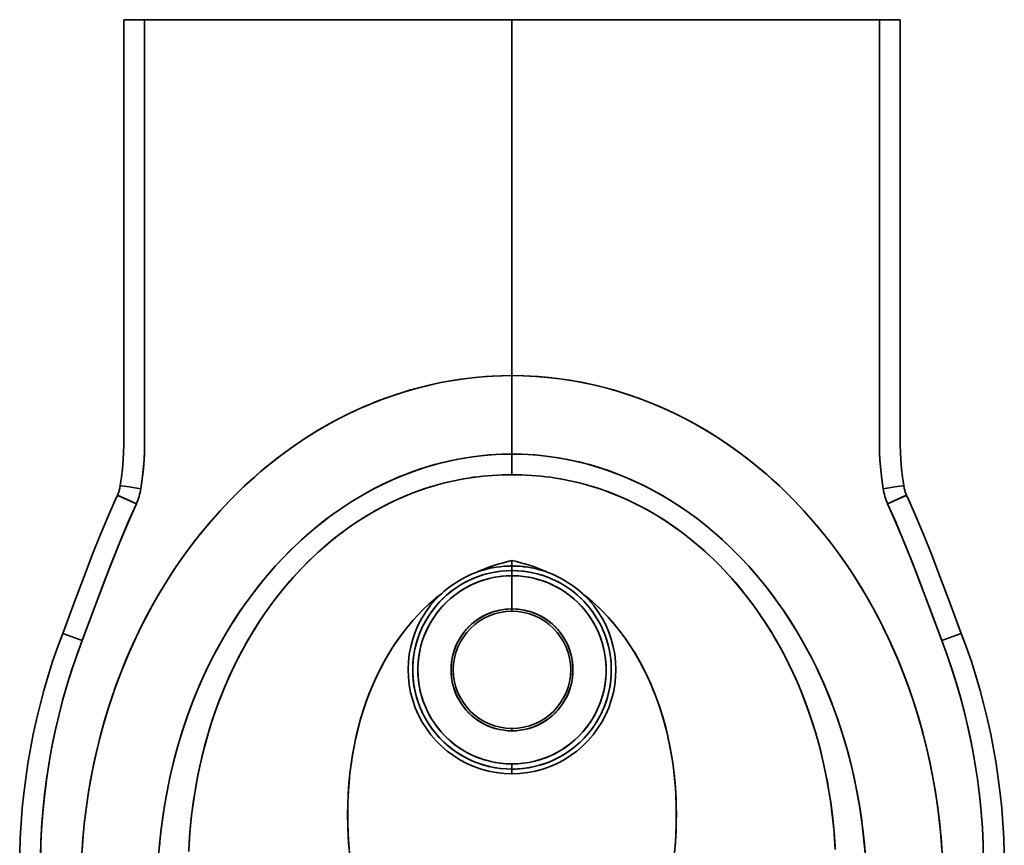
# Model space of a CAD drawing. Extents: x 405 to 1701, y 24 to 1432.
# Tile 2 of 7: x 405 to 784, y 378 to 695. Entities that reach past the tile are written whole.
import ezdxf

# ---------------------------------------------------------------- set-up
doc = ezdxf.new("R2010")
doc.units = 0

msp = doc.modelspace()

# ---------------------------------------------------------------- linework, layer by layer
at = {"color": 7, "lineweight": 35, "ltscale": 0.199992}
msp.add_line((445.24, 695.09), (453.24, 695.09), dxfattribs=at)
at = {"color": 7, "lineweight": 35, "ltscale": 0.199995}
msp.add_line((453.24, 695.09), (445.24, 695.09), dxfattribs=at)
at = {"color": 7, "lineweight": 35, "ltscale": 0.015564}
msp.add_line((447.96, 695.09), (447.34, 695.09), dxfattribs=at)
at = {"color": 7, "lineweight": 35, "ltscale": 0.104753}
for p, q in [((447.96, 695.09), (452.15, 695.09)), ((736.87, 695.09), (741.06, 695.09))]:
    msp.add_line(p, q, dxfattribs=at)
at = {"color": 7, "lineweight": 35, "ltscale": 0.105229}
for p, q in [((452.15, 695.09), (456.36, 695.09)), ((732.66, 695.09), (736.87, 695.09))]:
    msp.add_line(p, q, dxfattribs=at)
at = {"color": 7, "lineweight": 35}
for p, q in [((594.51, 695.09), (453.24, 695.09)), ((453.24, 695.09), (594.51, 695.09)), ((492.39, 695.09), (594.51, 695.09)), ((735.78, 695.09), (594.51, 695.09)), ((594.51, 695.09), (594.51, 558.23)), ((594.51, 695.09), (735.78, 695.09)), ((594.51, 558.23), (594.51, 695.09)), ((594.51, 695.09), (696.63, 695.09)), ((594.51, 558.23), (594.51, 528.07)), ((594.51, 558.23), (594.51, 528.07))]:
    msp.add_line(p, q, dxfattribs=at)
at = {"color": 7, "lineweight": 35, "ltscale": 0.125}
for p, q in [((456.36, 695.09), (461.36, 695.09)), ((727.66, 695.09), (732.66, 695.09))]:
    msp.add_line(p, q, dxfattribs=at)
at = {"color": 7, "lineweight": 35, "ltscale": 0.081577}
for p, q in [((461.36, 695.09), (464.62, 695.09)), ((724.4, 695.09), (727.66, 695.09))]:
    msp.add_line(p, q, dxfattribs=at)
at = {"color": 7, "lineweight": 35, "ltscale": 0.087362}
msp.add_line((464.62, 695.09), (468.12, 695.09), dxfattribs=at)
at = {"color": 7, "lineweight": 35, "ltscale": 0.03761}
msp.add_line((468.12, 695.09), (469.62, 695.09), dxfattribs=at)
at = {"color": 7, "lineweight": 35, "ltscale": 0.102203}
msp.add_line((473.71, 695.09), (469.62, 695.09), dxfattribs=at)
at = {"color": 7, "lineweight": 35, "ltscale": 0.005903}
msp.add_line((473.95, 695.09), (473.71, 695.09), dxfattribs=at)
at = {"color": 7, "lineweight": 35, "ltscale": 0.46105}
for p, q in [((473.95, 695.09), (492.39, 695.09)), ((696.63, 695.09), (715.07, 695.09))]:
    msp.add_line(p, q, dxfattribs=at)
at = {"color": 7, "lineweight": 35, "ltscale": 0.005904}
msp.add_line((715.07, 695.09), (715.31, 695.09), dxfattribs=at)
at = {"color": 7, "lineweight": 35, "ltscale": 0.102202}
msp.add_line((715.31, 695.09), (719.4, 695.09), dxfattribs=at)
at = {"color": 7, "lineweight": 35, "ltscale": 0.037608}
msp.add_line((719.4, 695.09), (720.9, 695.09), dxfattribs=at)
at = {"color": 7, "lineweight": 35, "ltscale": 0.087363}
msp.add_line((720.9, 695.09), (724.4, 695.09), dxfattribs=at)
at = {"color": 7, "lineweight": 35, "ltscale": 0.199991}
msp.add_line((735.78, 695.09), (743.78, 695.09), dxfattribs=at)
at = {"color": 7, "lineweight": 35, "ltscale": 0.199994}
msp.add_line((743.78, 695.09), (735.78, 695.09), dxfattribs=at)
at = {"color": 7, "lineweight": 35, "ltscale": 0.014627}
msp.add_line((741.06, 695.09), (741.65, 695.09), dxfattribs=at)
at = {"color": 7, "lineweight": 35, "ltscale": 0.200546}
msp.add_line((594.51, 528.07), (594.51, 520.05), dxfattribs=at)
msp.add_line((594.51, 528.07), (594.51, 520.05), dxfattribs=at)
at = {"color": 7, "lineweight": 35, "ltscale": 0.051458}
for p, q in [((594.51, 485.03), (594.51, 487.09)), ((594.51, 487.09), (594.51, 485.03))]:
    msp.add_line(p, q, dxfattribs=at)
at = {"color": 7, "lineweight": 35, "ltscale": 0.051456}
msp.add_line((594.51, 487.09), (594.51, 485.03), dxfattribs=at)
at = {"color": 7, "lineweight": 35, "ltscale": 0.051457}
msp.add_line((594.51, 485.03), (594.51, 487.09), dxfattribs=at)
at = {"color": 7, "lineweight": 35, "ltscale": 0.044309}
for p, q in [((594.51, 483.26), (594.51, 485.03)), ((594.51, 485.03), (594.51, 483.26))]:
    msp.add_line(p, q, dxfattribs=at)
at = {"color": 7, "lineweight": 35, "ltscale": 0.049303}
for p, q in [((594.51, 483.26), (594.51, 481.29)), ((594.51, 481.29), (594.51, 483.26))]:
    msp.add_line(p, q, dxfattribs=at)
at = {"color": 7, "lineweight": 35, "ltscale": 0.318906}
msp.add_line((594.51, 468.53), (594.51, 481.29), dxfattribs=at)
msp.add_line((594.51, 468.53), (594.51, 481.29), dxfattribs=at)
at = {"color": 7, "lineweight": 35, "ltscale": 0.021967}
for p, q in [((594.51, 468.53), (594.51, 467.65)), ((594.51, 468.53), (594.51, 467.65)), ((594.51, 421.65), (594.51, 422.53)), ((594.51, 421.65), (594.51, 422.53))]:
    msp.add_line(p, q, dxfattribs=at)
at = {"color": 7, "lineweight": 35, "ltscale": 0.049323}
for p, q in [((594.51, 408.89), (594.51, 406.92)), ((594.51, 406.92), (594.51, 408.89))]:
    msp.add_line(p, q, dxfattribs=at)
at = {"color": 7, "lineweight": 35, "ltscale": 0.044315}
for p, q in [((594.51, 405.15), (594.51, 406.92)), ((594.51, 406.92), (594.51, 405.15))]:
    msp.add_line(p, q, dxfattribs=at)
at = {"color": 7, "lineweight": 35}
for points in [[(445.24, 695.09), (445.24, 577.24), (445.24, 551.26), (445.24, 543.51), (445.24, 535.9), (445.23, 531.28), (445.19, 528.97), (445.03, 525.7), (444.76, 522.43), (444.38, 519.17), (443.9, 515.93)], [(453.24, 695.09), (453.24, 576.9), (453.24, 538.68), (453.24, 532.92), (453.19, 529.01), (453.06, 526.08), (452.77, 522.28), (452.35, 518.48), (451.8, 514.71)], [(451.8, 514.71), (452.33, 518.36), (452.75, 522.02), (453.04, 525.7), (453.16, 528.26), (453.24, 532.1), (453.24, 537.2), (453.24, 576.54), (453.24, 695.09)], [(737.22, 514.71), (736.68, 518.39), (736.27, 522.1), (735.98, 525.81), (735.84, 528.89), (735.79, 531.01), (735.78, 534.55), (735.78, 556.68), (735.78, 695.09)], [(737.22, 514.71), (736.69, 518.36), (736.27, 522.02), (735.98, 525.7), (735.86, 528.26), (735.78, 532.1), (735.78, 537.2), (735.78, 576.54), (735.78, 695.09)], [(743.78, 695.09), (743.78, 577.24), (743.78, 551.26), (743.78, 543.51), (743.78, 535.9), (743.79, 531.28), (743.83, 528.97), (744, 525.7), (744.27, 522.43), (744.64, 519.17), (745.12, 515.93)], [(429.1, 374.4), (429.5, 380.1), (430.04, 385.79), (430.72, 391.47), (431.54, 397.12), (432.49, 402.75), (433.59, 408.36), (434.82, 413.94), (436.18, 419.48), (437.69, 424.99), (439.34, 430.46), (440.74, 434.75), (442.23, 439.02), (443.81, 443.25), (445.47, 447.45), (447.4, 452.01), (449.43, 456.53), (451.57, 460.99), (453.81, 465.4), (456.16, 469.75), (458.28, 473.5), (460.49, 477.19), (462.78, 480.84), (465.15, 484.44), (467.71, 488.15), (470.36, 491.79), (473.09, 495.38), (474.79, 497.51), (476.51, 499.62), (478.86, 502.4), (481.27, 505.12), (483.73, 507.8), (486.56, 510.75), (489.46, 513.64), (492.42, 516.46), (495.45, 519.21), (499.26, 522.48), (503.17, 525.64), (507.17, 528.68), (511.26, 531.6), (515.45, 534.39), (519.59, 536.97), (523.81, 539.42), (528.1, 541.74), (532.47, 543.92), (536.91, 545.96), (539.16, 546.93), (541.43, 547.86), (543.7, 548.75), (545.98, 549.6), (550.02, 551), (554.1, 552.29), (558.21, 553.45), (562.36, 554.49), (566.54, 555.41), (570.74, 556.2), (574.97, 556.86), (579.21, 557.39), (583.03, 557.76), (586.85, 558.02), (590.68, 558.18), (594.51, 558.23)], [(594.51, 558.23), (590.2, 558.17), (587.32, 558.05), (584.43, 557.87), (580.25, 557.5), (576.08, 557.01), (571.92, 556.4), (567.79, 555.66), (563.68, 554.8), (559.6, 553.81), (555.54, 552.71), (552.03, 551.65), (548.54, 550.51), (545.08, 549.27), (541.66, 547.95), (539.39, 547.03), (537.14, 546.06), (532.7, 544.03), (528.32, 541.85), (524, 539.53), (519.77, 537.08), (515.61, 534.5), (511.54, 531.79), (507.56, 528.97), (504.22, 526.46), (500.94, 523.86), (497.74, 521.2), (494.69, 518.53), (491.71, 515.8), (488.79, 512.99), (485.94, 510.13), (484.09, 508.19), (482.26, 506.22), (480.45, 504.21), (478.67, 502.17), (475.21, 498.03), (472.44, 494.54), (469.76, 490.98), (467.16, 487.37), (464.27, 483.13), (461.5, 478.82), (458.85, 474.45), (456.3, 470.02), (453.63, 465.06), (451.1, 460.04), (448.71, 454.94), (446.44, 449.79), (444.32, 444.57), (443.04, 441.22), (441.81, 437.85), (440.63, 434.44), (439.51, 431.01), (437.87, 425.62), (436.37, 420.2), (435.01, 414.74), (433.77, 409.25), (432.67, 403.74), (431.71, 398.19), (430.88, 392.62), (430.18, 387.03), (429.62, 381.43), (429.18, 375.8)], [(594.51, 558.23), (598.82, 558.17), (601.71, 558.05), (604.59, 557.87), (608.77, 557.5), (612.95, 557.01), (617.1, 556.4), (621.23, 555.66), (625.34, 554.8), (629.42, 553.81), (633.48, 552.71), (636.99, 551.65), (640.48, 550.51), (643.94, 549.27), (647.36, 547.95), (649.63, 547.03), (651.88, 546.06), (656.32, 544.03), (660.7, 541.85), (665.02, 539.53), (669.25, 537.08), (673.41, 534.5), (677.48, 531.79), (681.47, 528.97), (684.8, 526.46), (688.08, 523.86), (691.28, 521.2), (694.33, 518.53), (697.31, 515.8), (700.23, 512.99), (703.08, 510.13), (704.93, 508.19), (706.76, 506.22), (708.57, 504.21), (710.35, 502.17), (713.81, 498.03), (716.58, 494.54), (719.26, 490.98), (721.86, 487.37), (724.75, 483.13), (727.52, 478.82), (730.18, 474.45), (732.72, 470.02), (735.39, 465.06), (737.92, 460.04), (740.32, 454.94), (742.58, 449.79), (744.7, 444.57), (745.98, 441.22), (747.21, 437.85), (748.39, 434.44), (749.51, 431.01), (751.15, 425.62), (752.65, 420.2), (754.02, 414.74), (755.25, 409.25), (756.35, 403.74), (757.31, 398.19), (758.14, 392.62), (758.84, 387.03), (759.41, 381.43), (759.84, 375.8)], [(594.51, 558.23), (599.12, 558.16), (603.73, 557.93), (608.32, 557.55), (612.9, 557.02), (617.46, 556.34), (622, 555.51), (626.5, 554.53), (630.97, 553.41), (635.4, 552.15), (639.79, 550.74), (644.14, 549.2), (648.43, 547.52), (652.67, 545.71), (656.85, 543.78), (661.17, 541.61), (665.43, 539.3), (669.61, 536.86), (673.72, 534.3), (677.74, 531.61), (681.68, 528.81), (685.53, 525.89), (689.03, 523.09), (692.45, 520.19), (695.79, 517.21), (699.05, 514.14), (702.23, 510.99), (705.44, 507.65), (708.56, 504.22), (711.59, 500.72), (714.53, 497.15), (717.38, 493.5), (720.42, 489.4), (723.35, 485.21), (726.17, 480.95), (728.87, 476.63), (731.1, 472.88), (733.24, 469.08), (735.29, 465.24), (737.27, 461.36), (739.44, 456.85), (741.5, 452.3), (743.45, 447.69), (745.29, 443.05), (747.03, 438.36), (748.52, 434.04), (749.92, 429.7), (751.23, 425.34), (752.45, 420.94), (753.9, 415.25), (755.19, 409.52), (756.34, 403.76), (757.35, 397.97), (758.21, 392.15), (758.92, 386.31), (759.49, 380.46), (759.91, 374.59)], [(594.51, 528.07), (590.88, 528.01), (588.32, 527.9), (585.77, 527.73), (582.58, 527.42), (579.4, 527.03), (576.23, 526.54), (573.08, 525.97), (570.29, 525.38), (567.51, 524.72), (564.75, 523.99), (562.69, 523.4), (560.65, 522.77), (556.58, 521.39), (552.57, 519.86), (548.6, 518.19), (544.7, 516.37), (540.86, 514.42), (537.25, 512.43), (533.7, 510.32), (530.22, 508.09), (526.82, 505.76), (523.37, 503.24), (520.01, 500.61), (516.73, 497.88), (513.53, 495.04), (510.09, 491.79), (506.74, 488.43), (503.5, 484.95), (500.37, 481.37), (497.34, 477.68), (494.83, 474.44), (492.4, 471.14), (490.05, 467.76), (487.73, 464.26), (485.5, 460.7), (483.37, 457.08), (481.27, 453.33), (479.27, 449.53), (477.36, 445.68), (475.5, 441.71), (473.74, 437.69), (472.08, 433.63), (470.88, 430.52), (469.73, 427.38), (468.27, 423.12), (466.91, 418.82), (465.65, 414.49), (464.24, 409.14), (462.97, 403.75), (461.86, 398.33), (460.89, 392.86), (460.07, 387.37), (459.49, 382.71), (459.02, 378.03), (458.65, 373.34)], [(594.51, 528.07), (590.51, 528), (586.51, 527.78), (582.53, 527.42), (578.56, 526.91), (574.62, 526.26), (570.71, 525.47), (566.9, 524.56), (563.13, 523.53), (559.39, 522.36), (555.68, 521.06), (553.21, 520.12), (550.75, 519.12), (547.64, 517.76), (544.56, 516.31), (541.53, 514.77), (538.53, 513.16), (536.58, 512.04), (534.64, 510.89), (532.69, 509.69), (530.77, 508.45), (527.02, 505.9), (524.74, 504.26), (522.5, 502.57), (519.12, 499.88), (515.83, 497.1), (512.63, 494.21), (509.51, 491.22), (506.15, 487.8), (502.9, 484.27), (499.76, 480.64), (496.72, 476.9), (493.8, 473.06), (491.68, 470.12), (489.62, 467.13), (487.63, 464.1), (486.79, 462.78), (484.62, 459.22), (482.68, 455.89), (480.53, 451.96), (478.48, 447.97), (477.07, 445.08), (475.92, 442.62), (474.8, 440.13), (473.72, 437.63), (472.67, 435.11), (471.06, 430.99), (469.53, 426.82), (468.6, 424.12), (467.72, 421.42), (466.27, 416.67), (464.79, 411.31), (463.46, 405.91), (462.28, 400.48), (461.25, 395.02), (460.37, 389.52), (459.64, 383.99), (459.25, 380.5), (458.92, 377)], [(730.38, 373.32), (729.98, 378.3), (729.47, 383.25), (728.84, 388.18), (728.1, 393.08), (727.24, 397.95), (726.26, 402.77), (725.17, 407.57), (723.96, 412.34), (722.63, 417.09), (721.62, 420.4), (720.72, 423.22), (719.76, 426.05), (718.01, 430.87), (716.24, 435.38), (714.36, 439.83), (712.36, 444.23), (711.41, 446.22), (709.62, 449.78), (707.76, 453.31), (705.83, 456.79), (703.88, 460.1), (702.04, 463.09), (700.06, 466.14), (698.63, 468.27), (697.16, 470.38), (695.16, 473.15), (693.09, 475.88), (690.97, 478.56), (688.52, 481.52), (686, 484.41), (683.41, 487.24), (680.75, 489.99), (677.91, 492.78), (675.02, 495.47), (673.26, 497.03), (671.47, 498.57), (669.65, 500.09), (667.81, 501.57), (664.79, 503.88), (662.61, 505.47), (659.27, 507.78), (655.85, 509.99), (652.36, 512.09), (648.81, 514.07), (645.2, 515.94), (641.53, 517.69), (637.81, 519.31), (634.5, 520.62), (631.17, 521.84), (627.8, 522.95), (623.99, 524.07), (620.15, 525.05), (616.28, 525.9), (612.39, 526.61), (608.47, 527.18), (604.54, 527.62), (600.59, 527.91), (597.55, 528.03), (594.51, 528.07)], [(594.51, 528.07), (598.14, 528.01), (600.7, 527.9), (603.26, 527.73), (606.44, 527.42), (609.62, 527.03), (612.79, 526.54), (615.94, 525.97), (618.73, 525.38), (621.51, 524.72), (624.27, 523.99), (626.33, 523.4), (628.38, 522.77), (632.44, 521.39), (636.46, 519.86), (640.42, 518.19), (644.32, 516.37), (648.16, 514.42), (651.77, 512.43), (655.32, 510.32), (658.8, 508.09), (662.21, 505.76), (665.65, 503.24), (669.01, 500.61), (672.29, 497.88), (675.49, 495.04), (678.93, 491.79), (682.28, 488.43), (685.52, 484.95), (688.65, 481.37), (691.68, 477.68), (694.19, 474.44), (696.62, 471.14), (698.97, 467.76), (701.29, 464.26), (703.52, 460.7), (705.66, 457.08), (707.75, 453.33), (709.75, 449.53), (711.66, 445.68), (713.52, 441.71), (715.28, 437.69), (716.94, 433.63), (718.14, 430.52), (719.29, 427.38), (720.75, 423.12), (722.11, 418.82), (723.37, 414.49), (724.78, 409.14), (726.05, 403.75), (727.16, 398.33), (728.13, 392.86), (728.95, 387.37), (729.53, 382.71), (730.01, 378.03), (730.37, 373.34)], [(443.9, 515.93), (443.9, 515.93), (443.9, 515.93), (443.91, 515.93), (443.96, 515.93), (444.37, 515.88), (447.28, 515.44), (451.8, 514.71)], [(443.9, 515.93), (443.9, 515.93), (443.9, 515.93), (443.91, 515.93), (443.96, 515.93), (444.37, 515.88), (447.28, 515.44), (451.8, 514.71)], [(470.2, 375.3), (470.39, 378.73), (470.79, 383.89), (471.32, 389.02), (471.98, 394.13), (472.77, 399.21), (473.57, 403.67), (474.49, 408.11), (474.98, 410.29), (476.01, 414.5), (477.15, 418.72), (478.37, 422.85), (479.28, 425.7), (480.24, 428.54), (481.95, 433.26), (483.8, 437.91), (485.79, 442.49), (487.9, 446.99), (489.28, 449.75), (491.21, 453.38), (493.21, 456.94), (495.27, 460.37), (497.42, 463.75), (499.64, 467.04), (502.2, 470.61), (504.86, 474.09), (507.62, 477.47), (510.46, 480.75), (513.39, 483.91), (516.4, 486.96), (519.49, 489.89), (522.23, 492.33), (525.65, 495.19), (527.39, 496.57), (529.15, 497.92), (532.09, 500.04), (535.35, 502.26), (538.68, 504.36), (542.06, 506.33), (545.5, 508.19), (548.99, 509.92), (552.54, 511.52), (556.13, 512.99), (559.77, 514.33), (562.34, 515.19), (564.94, 515.98)], [(564.94, 515.98), (562.98, 515.39), (561.03, 514.76), (557.16, 513.39), (553.35, 511.87), (549.59, 510.2), (545.88, 508.38), (542.21, 506.42), (538.6, 504.31), (537.12, 503.4), (534.36, 501.6), (531.43, 499.58), (528.44, 497.38), (525.3, 494.91), (522.63, 492.68), (519.93, 490.3), (517.23, 487.77), (514.42, 484.98), (511.65, 482.06), (508.94, 479.02), (506.29, 475.87), (503.71, 472.61), (501.22, 469.27), (499, 466.12), (496.87, 462.9), (494.82, 459.63), (492.44, 455.6), (490.2, 451.5), (488.08, 447.36), (486.09, 443.15), (484.23, 438.92), (482.51, 434.7), (480.93, 430.5), (480.01, 427.88), (479.14, 425.28), (478.3, 422.63), (477.52, 420.04), (476.32, 415.7), (475.27, 411.53), (474.84, 409.68), (473.76, 404.62), (472.82, 399.52), (472.01, 394.38), (471.34, 389.21), (470.8, 384.01), (470.54, 380.78), (470.32, 377.53)], [(624.08, 515.98), (627.87, 514.8), (631.61, 513.48), (635.3, 512.02), (638.95, 510.42), (642.53, 508.69), (646.07, 506.83), (649.54, 504.84), (652.96, 502.72), (656.31, 500.48), (658.48, 498.94), (660.62, 497.35), (663.45, 495.13), (666.23, 492.82), (667.61, 491.62), (669.87, 489.58), (672.1, 487.47), (674.28, 485.3), (675.89, 483.64), (677.48, 481.94), (679.04, 480.21), (680.57, 478.45), (683.56, 474.84), (686.45, 471.11), (688.16, 468.77), (689.82, 466.4), (692, 463.13), (694.1, 459.79), (696.12, 456.4), (697.6, 453.77), (699.03, 451.11), (700.42, 448.41), (701.76, 445.67), (703.21, 442.54), (704.61, 439.37), (705.94, 436.16), (706.89, 433.74), (707.8, 431.31), (708.69, 428.83), (710.19, 424.31), (711.7, 419.34), (713.07, 414.29), (714.09, 410.07), (714.42, 408.6), (715.35, 404.18), (716.26, 399.19), (717.04, 394.17), (717.69, 389.14), (718.21, 384.08), (718.54, 380.05), (718.78, 376.01)], [(718.72, 377.17), (718.33, 382.74), (717.79, 388.28), (717.09, 393.8), (716.25, 399.27), (715.76, 401.99), (715.24, 404.71), (714.32, 409.08), (713.29, 413.4), (712.35, 417), (711.29, 420.74), (710.09, 424.63), (708.79, 428.52), (707.36, 432.48), (705.8, 436.49), (704.26, 440.18), (702.61, 443.87), (700.85, 447.54), (698.99, 451.19), (696.75, 455.29), (694.39, 459.32), (691.9, 463.28), (689.2, 467.29), (687.81, 469.26), (686.38, 471.2), (684.44, 473.74), (682.45, 476.22), (680.41, 478.64), (678.27, 481.07), (676.09, 483.43), (673.88, 485.7), (672.24, 487.34), (670.58, 488.92), (668.88, 490.49), (667.18, 492), (665.45, 493.48), (663.75, 494.89), (661.91, 496.35), (660.12, 497.73), (657.16, 499.88), (654.39, 501.78), (650.88, 504.03), (647.21, 506.19), (643.48, 508.21), (639.71, 510.07), (637.8, 510.94), (635.87, 511.78), (633.94, 512.58), (632, 513.33), (629.38, 514.29), (626.74, 515.17), (624.08, 515.98)], [(745.12, 515.93), (745.12, 515.93), (745.12, 515.93), (745.11, 515.93), (745.06, 515.93), (744.65, 515.88), (741.74, 515.44), (737.22, 514.71)], [(745.12, 515.93), (745.12, 515.93), (745.12, 515.93), (745.11, 515.93), (745.06, 515.93), (744.65, 515.88), (741.74, 515.44), (737.22, 514.71)], [(421.75, 459.13), (425.95, 470.25), (430.12, 481.4), (433.53, 490.25), (436.2, 496.91), (438.95, 503.5), (441.8, 510.04), (442.78, 512.21)], [(442.8, 512.2), (442.78, 512.21), (442.78, 512.21), (442.78, 512.21), (442.78, 512.21), (442.78, 512.21), (442.82, 512.2), (443.01, 512.13), (444.68, 511.4), (450.07, 508.99)], [(442.8, 512.2), (442.78, 512.21), (442.78, 512.21), (442.78, 512.21), (442.78, 512.21), (442.81, 512.2), (443.4, 511.96), (446.51, 510.59), (450.07, 508.99)], [(746.22, 512.2), (746.24, 512.21), (746.24, 512.21), (746.24, 512.21), (746.24, 512.21), (746.21, 512.2), (745.62, 511.96), (742.51, 510.59), (738.95, 508.99)], [(746.22, 512.2), (746.24, 512.21), (746.24, 512.21), (746.24, 512.21), (746.24, 512.21), (746.24, 512.21), (746.2, 512.2), (746.01, 512.13), (744.34, 511.4), (738.95, 508.99)], [(767.27, 459.13), (763.08, 470.25), (758.9, 481.4), (755.49, 490.25), (752.82, 496.91), (750.07, 503.5), (747.22, 510.04), (746.24, 512.21)], [(450.07, 508.99), (447.1, 502.28), (444.25, 495.52), (441.49, 488.7), (439.22, 482.88), (437.49, 478.34), (434.65, 470.78), (429.87, 458.04), (429.22, 456.34)], [(450.07, 508.99), (447.79, 503.86), (445.58, 498.71), (443.43, 493.52), (440.29, 485.65), (437.26, 477.73), (433.27, 467.06), (429.22, 456.34)], [(759.8, 456.34), (755.05, 468.96), (751.62, 478.11), (749.88, 482.67), (747.63, 488.45), (744.84, 495.35), (741.95, 502.2), (738.95, 508.99)], [(738.95, 508.99), (741.23, 503.86), (743.44, 498.71), (745.59, 493.52), (748.73, 485.65), (751.76, 477.73), (755.75, 467.06), (759.8, 456.34)], [(594.51, 406.92), (592.24, 406.99), (589.98, 407.18), (587.73, 407.52), (585.51, 407.98), (583.32, 408.58), (581.17, 409.31), (579.07, 410.16), (577.02, 411.14), (575.04, 412.23), (573.12, 413.45), (571.27, 414.77), (569.51, 416.21), (567.84, 417.74), (566.26, 419.37), (564.79, 421.1), (563.41, 422.91), (562.15, 424.79), (561, 426.75), (559.97, 428.77), (559.06, 430.85), (558.28, 432.99), (557.63, 435.16), (557.11, 437.37), (556.71, 439.61), (556.46, 441.86), (556.33, 444.13), (556.35, 446.4), (556.49, 448.67), (556.77, 450.93), (557.19, 453.16), (557.74, 455.36), (558.41, 457.53), (559.22, 459.66), (560.15, 461.73), (561.2, 463.74), (562.37, 465.69), (563.65, 467.56), (565.05, 469.36), (566.54, 471.07), (568.14, 472.69), (569.83, 474.2), (571.6, 475.62), (573.46, 476.93), (575.39, 478.13), (577.39, 479.2), (579.45, 480.16), (581.57, 481), (583.73, 481.7), (585.84, 482.26), (587.98, 482.7), (590.15, 483.01), (592.33, 483.2), (594.51, 483.26)], [(594.51, 483.26), (592.24, 483.19), (589.97, 482.99), (587.73, 482.65), (585.5, 482.18), (583.31, 481.58), (581.16, 480.84), (579.05, 479.99), (577, 479), (574.98, 477.88), (573.04, 476.64), (571.17, 475.29), (569.38, 473.82), (567.69, 472.25), (566.1, 470.58), (564.61, 468.82), (563.25, 467), (562, 465.1), (560.87, 463.14), (559.85, 461.1), (558.96, 459.01), (558.19, 456.87), (557.56, 454.69), (557.05, 452.48), (556.67, 450.24), (556.43, 447.98), (556.33, 445.71), (556.36, 443.44), (556.52, 441.17), (556.82, 438.92), (557.25, 436.69), (557.82, 434.49), (558.51, 432.33), (559.33, 430.21), (560.28, 428.15), (561.34, 426.14), (562.53, 424.21), (563.82, 422.34), (565.23, 420.56), (566.74, 418.86), (568.34, 417.26), (570.04, 415.76), (571.83, 414.36), (573.7, 413.06), (575.64, 411.89), (577.64, 410.83), (579.71, 409.89), (581.83, 409.07), (583.88, 408.42), (585.97, 407.88), (588.08, 407.46), (590.21, 407.16), (592.36, 406.98), (594.51, 406.92)], [(594.51, 481.29), (592.54, 481.23), (590.57, 481.07), (588.95, 480.86), (587.33, 480.57), (585.74, 480.21), (584.34, 479.83), (582.94, 479.39), (580.75, 478.57), (578.6, 477.6), (576.51, 476.5), (574.49, 475.25), (572.56, 473.87), (570.84, 472.48), (569.21, 470.98), (567.69, 469.4), (566.27, 467.73), (565.37, 466.57), (564.52, 465.37), (563.33, 463.48), (562.27, 461.56), (561.36, 459.63), (560.64, 457.88), (560.03, 456.11), (559.5, 454.32), (559.07, 452.48), (558.69, 450.34), (558.44, 448.14), (558.31, 445.88), (558.31, 444.43), (558.37, 442.99), (558.58, 440.66), (558.94, 438.34), (559.45, 436.03), (560.12, 433.75), (560.94, 431.52), (561.73, 429.71), (562.61, 427.95), (563.59, 426.25), (564.65, 424.61), (565.8, 423.03), (567.03, 421.51), (568.33, 420.07), (569.71, 418.71), (571.17, 417.41), (572.7, 416.19), (574.3, 415.05), (575.97, 413.99), (577.69, 413.03), (579.76, 412.03), (581.87, 411.16), (584.03, 410.44), (585.43, 410.05), (586.85, 409.71), (588.29, 409.43), (589.74, 409.21), (592.12, 408.97), (594.51, 408.89)], [(594.51, 481.29), (592.3, 481.22), (590.09, 481.02), (587.91, 480.68), (585.74, 480.21), (583.61, 479.61), (581.52, 478.88), (579.48, 478.02), (577.5, 477.04), (575.79, 476.07), (574.13, 475.01), (572.54, 473.86), (571.01, 472.62), (569.55, 471.31), (567.99, 469.73), (566.54, 468.07), (565.19, 466.32), (563.94, 464.48), (562.82, 462.58), (561.81, 460.61), (560.92, 458.59), (560.16, 456.51), (559.52, 454.39), (559.02, 452.24), (558.65, 450.05), (558.41, 447.86), (558.31, 445.65), (558.34, 443.43), (558.51, 441.23), (558.81, 439.04), (559.25, 436.87), (559.82, 434.73), (560.51, 432.63), (561.34, 430.58), (562.28, 428.58), (563.35, 426.65), (564.53, 424.78), (565.83, 422.99), (567.26, 421.25), (568.79, 419.61), (570.42, 418.06), (572.14, 416.62), (573.95, 415.29), (575.84, 414.07), (577.8, 412.97), (579.75, 412.03), (581.76, 411.21), (583.81, 410.5), (585.91, 409.93), (588.03, 409.47), (590.18, 409.15), (592.34, 408.96), (594.51, 408.89)], [(594.51, 483.26), (596.78, 483.19), (599.05, 482.99), (601.3, 482.65), (603.52, 482.18), (605.71, 481.58), (607.86, 480.84), (609.97, 479.99), (612.02, 479), (614.04, 477.88), (615.99, 476.64), (617.85, 475.29), (619.64, 473.82), (621.33, 472.25), (622.92, 470.58), (624.41, 468.82), (625.77, 467), (627.02, 465.1), (628.15, 463.14), (629.17, 461.1), (630.06, 459.01), (630.83, 456.87), (631.47, 454.69), (631.97, 452.48), (632.35, 450.24), (632.59, 447.98), (632.69, 445.71), (632.66, 443.44), (632.5, 441.17), (632.2, 438.92), (631.77, 436.69), (631.21, 434.49), (630.51, 432.33), (629.69, 430.21), (628.75, 428.15), (627.68, 426.14), (626.5, 424.21), (625.2, 422.34), (623.79, 420.56), (622.28, 418.86), (620.68, 417.26), (618.98, 415.76), (617.19, 414.36), (615.32, 413.06), (613.38, 411.89), (611.38, 410.83), (609.31, 409.89), (607.19, 409.07), (605.14, 408.42), (603.06, 407.88), (600.94, 407.46), (598.81, 407.16), (596.66, 406.98), (594.51, 406.92)], [(594.51, 483.26), (596.53, 483.21), (598.54, 483.05), (600.54, 482.78), (602.52, 482.41), (604.73, 481.86), (606.9, 481.19), (609.03, 480.39), (611.1, 479.46), (613.12, 478.41), (615.07, 477.25), (616.95, 475.97), (618.75, 474.58), (620.46, 473.08), (622.08, 471.49), (623.6, 469.81), (625.02, 468.03), (626.33, 466.18), (627.53, 464.25), (628.61, 462.25), (629.58, 460.19), (630.41, 458.08), (631.12, 455.92), (631.7, 453.72), (632.15, 451.5), (632.47, 449.25), (632.65, 446.98), (632.7, 444.71), (632.61, 442.44), (632.39, 440.18), (632.03, 437.94), (631.54, 435.72), (630.92, 433.54), (630.17, 431.39), (629.29, 429.3), (628.29, 427.26), (627.17, 425.28), (625.94, 423.38), (624.59, 421.55), (623.14, 419.8), (621.59, 418.15), (619.94, 416.59), (618.2, 415.13), (616.38, 413.78), (614.48, 412.53), (612.51, 411.41), (610.48, 410.4), (608.39, 409.51), (606.25, 408.75), (604.07, 408.12), (601.85, 407.62), (599.61, 407.26), (597.36, 407.02), (595.93, 406.95), (594.51, 406.92)], [(594.51, 481.29), (596.72, 481.22), (598.93, 481.02), (601.12, 480.68), (603.28, 480.21), (605.41, 479.61), (607.5, 478.88), (609.54, 478.02), (611.52, 477.04), (613.23, 476.07), (614.89, 475.01), (616.48, 473.86), (618.01, 472.62), (619.47, 471.31), (621.03, 469.73), (622.48, 468.07), (623.83, 466.32), (625.08, 464.48), (626.2, 462.58), (627.21, 460.61), (628.1, 458.59), (628.86, 456.51), (629.5, 454.39), (630, 452.24), (630.37, 450.05), (630.61, 447.86), (630.71, 445.65), (630.68, 443.43), (630.51, 441.23), (630.21, 439.04), (629.77, 436.87), (629.2, 434.73), (628.51, 432.63), (627.68, 430.58), (626.74, 428.58), (625.67, 426.65), (624.49, 424.78), (623.19, 422.99), (621.76, 421.25), (620.23, 419.61), (618.6, 418.06), (616.88, 416.62), (615.07, 415.29), (613.18, 414.07), (611.22, 412.97), (609.27, 412.03), (607.26, 411.21), (605.21, 410.5), (603.11, 409.93), (600.99, 409.47), (598.84, 409.15), (596.68, 408.96), (594.51, 408.89)], [(594.51, 408.89), (596.72, 408.96), (598.92, 409.16), (601.11, 409.5), (603.27, 409.96), (605.39, 410.56), (607.48, 411.29), (609.52, 412.14), (611.5, 413.12), (613.42, 414.22), (615.27, 415.43), (617.04, 416.75), (618.73, 418.18), (620.33, 419.71), (621.83, 421.33), (623.23, 423.04), (624.52, 424.84), (625.41, 426.21), (626.23, 427.63), (626.99, 429.08), (627.9, 431.1), (628.7, 433.16), (629.36, 435.27), (629.89, 437.41), (630.3, 439.58), (630.56, 441.78), (630.7, 443.99), (630.7, 446.21), (630.58, 448.17), (630.36, 450.13), (629.96, 452.43), (629.41, 454.72), (628.71, 456.97), (627.85, 459.19), (626.85, 461.35), (625.92, 463.09), (624.9, 464.77), (623.78, 466.39), (622.59, 467.94), (621.31, 469.42), (619.96, 470.83), (618.54, 472.17), (617.05, 473.42), (615.88, 474.31), (614.68, 475.15), (613.66, 475.81), (612.62, 476.43), (611.56, 477.02), (610.49, 477.57), (608.42, 478.51), (606.29, 479.32), (604.1, 479.99), (602.44, 480.41), (600.75, 480.75), (598.93, 481.02), (597.09, 481.2), (595.35, 481.28), (594.51, 481.29)], [(567.36, 474.38), (564.92, 472.42), (562.54, 470.33), (560.21, 468.12), (557.94, 465.76), (555.71, 463.26), (553.54, 460.61), (551.37, 457.74), (549.26, 454.68), (548.23, 453.09), (547.21, 451.44), (545.6, 448.67), (544.04, 445.77), (542.54, 442.72), (541.09, 439.54), (539.72, 436.21), (538.45, 432.84), (537.27, 429.34), (536.17, 425.7), (535.17, 421.93), (534.46, 418.9), (533.81, 415.78), (533.23, 412.59), (532.66, 408.92), (532.19, 405.16), (531.82, 401.33), (531.55, 397.42), (531.38, 393.36), (531.32, 389.23), (531.38, 385.05), (531.55, 380.82), (531.81, 376.93)], [(532.14, 373.21), (531.72, 378.09), (531.48, 382.17), (531.35, 386.23), (531.33, 390.28), (531.4, 394.05), (531.63, 398.73), (531.87, 401.9), (532.21, 405.31), (532.75, 409.55), (533.18, 412.28), (533.65, 414.97), (534.36, 418.45), (534.64, 419.72), (535.49, 423.2), (536.44, 426.61), (537.42, 429.81), (538.48, 432.93), (539.51, 435.68), (540.85, 438.98), (542.21, 442.03), (542.9, 443.47), (544.36, 446.37), (545.89, 449.18), (547.48, 451.89), (548.1, 452.89), (549.13, 454.48), (550.96, 457.17), (552.69, 459.51), (554.01, 461.21), (555.34, 462.82), (556.47, 464.14), (558.2, 466.05), (560.15, 468.05), (560.9, 468.79), (562.99, 470.75), (565.15, 472.61), (567.36, 474.38)], [(621.66, 474.38), (623.59, 472.84), (625.32, 471.37), (626.92, 469.93), (628.22, 468.7), (629.54, 467.38), (631.02, 465.83), (632.89, 463.75), (634.97, 461.26), (636.84, 458.84), (637.98, 457.27), (639.56, 454.99), (641.41, 452.1), (643.08, 449.28), (643.72, 448.13), (644.98, 445.76), (646.62, 442.44), (647.85, 439.72), (648.85, 437.34), (649.61, 435.43), (650.37, 433.38), (651.2, 431.01), (652.46, 427.02), (653.6, 422.93), (654.41, 419.59), (655.13, 416.2), (655.77, 412.75), (656.19, 410.12), (656.56, 407.46), (656.88, 404.74), (657.15, 402.01), (657.33, 399.63), (657.48, 397.25), (657.66, 392.46), (657.7, 389.6), (657.68, 386.72), (657.6, 383.75), (657.47, 380.77), (657.28, 377.73), (657.03, 374.69)], [(657.23, 377.16), (657.49, 381.16), (657.66, 385.92), (657.69, 390.62), (657.58, 395.25), (657.32, 399.79), (656.94, 404.1), (656.44, 408.32), (655.82, 412.43), (655.08, 416.44), (654.62, 418.62), (654.13, 420.77), (653.06, 424.95), (651.87, 428.97), (650.57, 432.83), (649.18, 436.52), (647.9, 439.6), (646.57, 442.54), (645.18, 445.37), (643.75, 448.08), (642.79, 449.79), (641.81, 451.45), (640.77, 453.12), (639.72, 454.74), (637.62, 457.78), (635.61, 460.45), (633.56, 462.97), (631.46, 465.35), (629.32, 467.6), (627.13, 469.73), (625.34, 471.35), (623.52, 472.91), (621.66, 474.38)], [(421.75, 459.13), (419.75, 453.71), (417.88, 448.25), (416.14, 442.75), (414.52, 437.21), (413.04, 431.63), (411.68, 426.02), (410.45, 420.38), (409.35, 414.72), (408.38, 409.03), (407.53, 403.32), (406.81, 397.6), (406.22, 391.86), (405.76, 386.11), (405.42, 380.35), (405.22, 374.59)], [(421.75, 459.13), (421.75, 459.13), (421.75, 459.13), (421.75, 459.13), (421.81, 459.12), (422.22, 458.97), (425.02, 457.94), (429.22, 456.34)], [(421.75, 459.13), (421.75, 459.13), (421.75, 459.13), (421.75, 459.13), (421.81, 459.12), (422.22, 458.97), (425.02, 457.94), (429.22, 456.34)], [(767.27, 459.13), (767.27, 459.13), (767.27, 459.13), (767.27, 459.13), (767.22, 459.12), (766.8, 458.97), (764.01, 457.94), (759.8, 456.34)], [(767.27, 459.13), (767.27, 459.13), (767.27, 459.13), (767.27, 459.13), (767.22, 459.12), (766.8, 458.97), (764, 457.94), (759.8, 456.34)], [(767.27, 459.13), (769.27, 453.71), (771.14, 448.25), (772.88, 442.75), (774.5, 437.21), (775.98, 431.63), (777.34, 426.02), (778.57, 420.38), (779.67, 414.72), (780.65, 409.03), (781.49, 403.32), (782.21, 397.6), (782.8, 391.86), (783.26, 386.11), (783.6, 380.35), (783.8, 374.59)], [(413.16, 371.69), (413.33, 378.01), (413.65, 384.32), (414.14, 390.62), (414.78, 396.91), (415.58, 403.18), (416.03, 406.3), (416.53, 409.42), (417.35, 414.09), (418.26, 418.74), (419.26, 423.37), (420.35, 427.98), (421.85, 433.74), (423.48, 439.46), (425.25, 445.14), (427.17, 450.77), (429.22, 456.34)], [(429.22, 456.34), (427.13, 450.65), (425.18, 444.9), (423.37, 439.11), (421.72, 433.27), (420.21, 427.39), (418.85, 421.48), (417.63, 415.54), (416.56, 409.56), (415.63, 403.56), (414.85, 397.55), (414.22, 391.51), (413.73, 385.46), (413.38, 379.33), (413.19, 373.19)], [(775.86, 371.49), (775.7, 377.83), (775.38, 384.18), (775.16, 387.34), (774.9, 390.51), (774.49, 394.72), (774.01, 398.92), (773.45, 403.12), (772.75, 407.83), (771.95, 412.52), (771.07, 417.2), (770.09, 421.86), (768.74, 427.71), (767.23, 433.52), (765.59, 439.3), (763.8, 445.03), (761.87, 450.71), (759.8, 456.34)], [(775.86, 371.69), (775.69, 378.01), (775.37, 384.32), (774.89, 390.62), (774.24, 396.91), (773.45, 403.18), (772.99, 406.3), (772.49, 409.42), (771.67, 414.09), (770.76, 418.74), (769.76, 423.37), (768.67, 427.98), (767.18, 433.74), (765.54, 439.46), (763.77, 445.14), (761.85, 450.77), (759.8, 456.34)]]:
    msp.add_lwpolyline(points, dxfattribs=at)
for centre, radius, start, end in [((429.16, 518.36), 14.94, 335.6964, 350.6446), ((759.86, 518.36), 14.94, 189.3554, 204.3036), ((429.16, 518.44), 22.94, 335.6982, 350.6462), ((429.16, 518.44), 22.94, 335.6982, 350.6462), ((759.86, 518.44), 22.94, 189.3538, 204.3018), ((759.86, 518.44), 22.94, 189.3538, 204.3018), ((608.27, 422.78), 65.76, 102.0734, 114.003), ((608.26, 422.79), 65.76, 102.0728, 114.0032), ((594.51, 445.09), 39.94, 92.4961, 108.9885), ((594.52, 445.02), 40.01, 92.5112, 108.9743), ((594.51, 445.09), 39.94, 90.0003, 92.4961), ((594.51, 445.09), 39.94, 89.9989, 92.4955), ((580.76, 422.79), 65.76, 65.9967, 77.9272), ((580.76, 422.79), 65.76, 65.9969, 77.9266), ((594.51, 445.09), 39.94, 87.5038, 90), ((594.51, 445.09), 39.94, 87.5039, 89.9997), ((594.5, 445.02), 40.02, 71.0263, 87.4885), ((594.51, 445.09), 39.94, 71.0114, 87.5039), ((595.57, 443.28), 42, 109.5485, 118.6393), ((595.57, 443.28), 42, 109.5486, 118.6401), ((593.45, 443.28), 42, 61.3603, 70.4517), ((593.45, 443.28), 42, 61.3607, 70.4515), ((595.47, 443.48), 41.78, 118.7458, 132.2949), ((595.47, 443.48), 41.78, 118.7462, 132.294), ((593.55, 443.48), 41.78, 47.7048, 61.2549), ((593.55, 443.49), 41.77, 47.7036, 61.2553), ((594.51, 445.09), 39.94, 132.829, 270), ((594.51, 445.09), 39.94, 132.8288, 270.0003), ((594.51, 445.09), 39.94, 269.9997, 47.1712), ((594.51, 445.09), 39.94, 269.9999, 47.171), ((594.51, 445.09), 23.44, 90, 270), ((594.51, 445.09), 23.44, 89.9999, 270.0001), ((594.51, 445.09), 22.56, 90, 270), ((594.51, 445.09), 22.56, 90, 270), ((594.51, 445.09), 23.44, 269.9999, 90.0001), ((594.51, 445.09), 23.44, 270, 90), ((594.51, 445.09), 22.56, 270, 90), ((594.51, 445.09), 22.56, 270, 90)]:
    msp.add_arc(centre, radius, start, end, dxfattribs=at)
for centre, major_axis, ratio, start_param, end_param in [((591.74, 370.74), (-4.68, -149.27), 0.816842, 3.157296, 3.40147), ((591.71, 371.01), (-4.8, -148.99), 0.817541, 3.158016, 3.402417), ((597.31, 370.98), (4.79, -149.03), 0.817441, 2.880875, 3.125245), ((597.28, 370.74), (4.68, -149.27), 0.816836, 2.881721, 3.125894)]:
    msp.add_ellipse(centre, major_axis=major_axis, ratio=ratio, start_param=start_param, end_param=end_param, dxfattribs=at)

doc.saveas('drawing.dxf')
